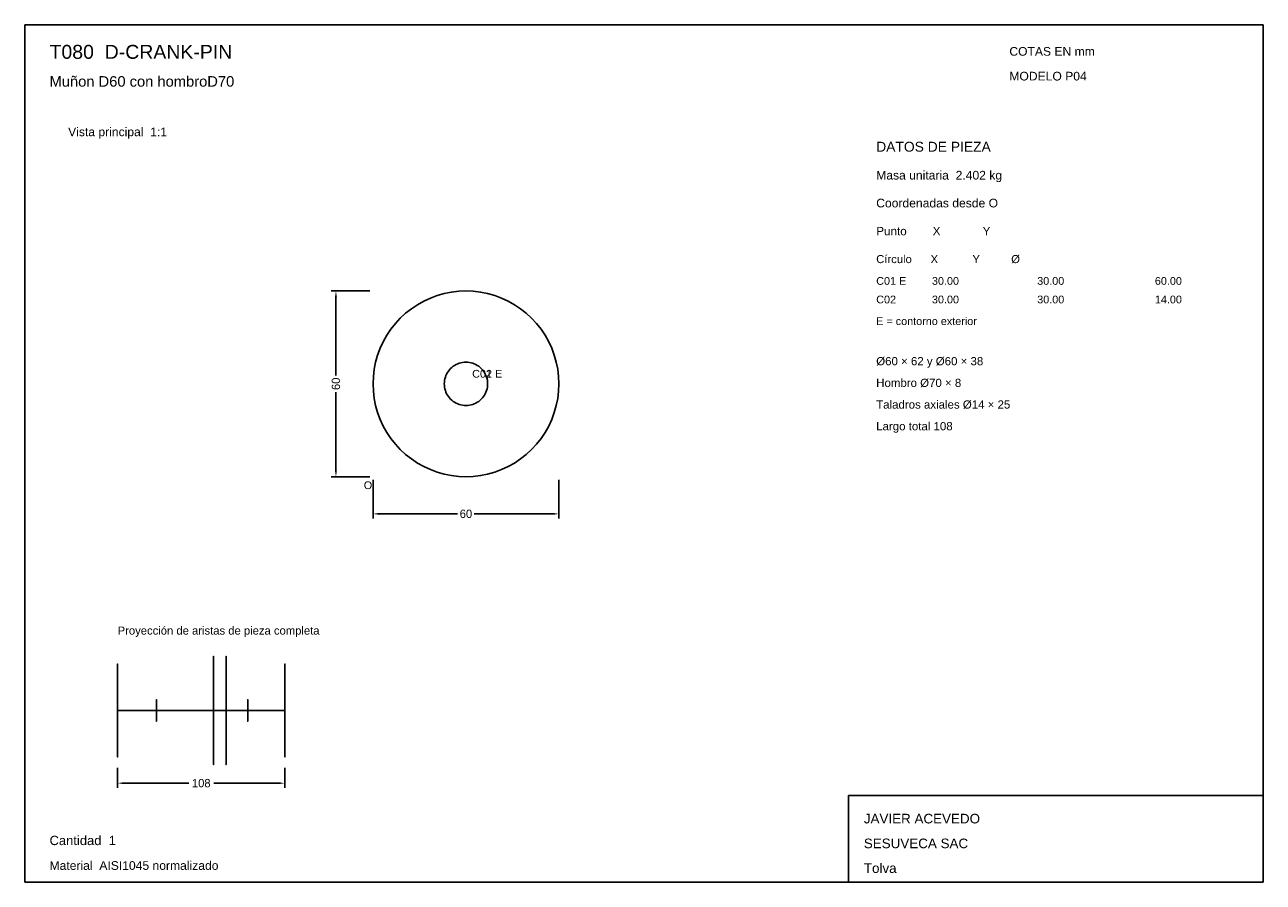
# Model space of a CAD drawing. Header units: millimetres. Extents: x 10 to 410, y 10 to 287.
import ezdxf

# ---------------------------------------------------------------- set-up
doc = ezdxf.new("R2010")
doc.units = ezdxf.units.MM
doc.styles.add('ARIAL', font='arial.ttf')
doc.dimstyles.get("Standard").update_dxf_attribs({"dimtxt": 2.5, "dimasz": 2.5, "dimexe": 1.25, "dimexo": 0.625, "dimtad": 1, "dimcen": 2.5, "dimazin": 3, "dimtfac": 1, "dimtmove": 0, "dimatfit": 3})

# ---------------------------------------------------------------- blocks, each defined once
blk = doc.blocks.new('_CLOSEDFILLED')
at = {"color": 0, "linetype": 'BYBLOCK'}
blk.add_solid([(-1, 0.16), (0, 0), (-1, -0.16)], dxfattribs=at)
blk = doc.blocks.new('*D1')
for p, q in [((122.5, 140), (122.5, 127.5)), ((182.5, 140), (182.5, 127.5)), ((124.5, 129), (149.8, 129)), ((155.2, 129), (180.5, 129))]:
    blk.add_line(p, q)
at = {"layer": 'Defpoints'}
for p in [(122.5, 141), (182.5, 141), (122.5, 129)]:
    blk.add_point(p, dxfattribs=at)
at = {"xscale": 2, "yscale": 2, "rotation": 180}
blk.add_blockref('_CLOSEDFILLED', (122.5, 129), dxfattribs=at)
at = {"xscale": 2, "yscale": 2}
blk.add_blockref('_CLOSEDFILLED', (182.5, 129), dxfattribs=at)
at = {"insert": (152.5, 129), "char_height": 2.7, "attachment_point": 5}
blk.add_mtext('60', dxfattribs=at)
blk = doc.blocks.new('*D2')
for p, q in [((121.5, 201), (109, 201)), ((110.5, 173.7), (110.5, 199)), ((110.5, 143), (110.5, 168.3)), ((121.5, 141), (109, 141))]:
    blk.add_line(p, q)
at = {"layer": 'Defpoints'}
for p in [(122.5, 201), (110.5, 141), (122.5, 141)]:
    blk.add_point(p, dxfattribs=at)
at = {"xscale": 2, "yscale": 2}
for p, rotation in [((110.5, 201), 90), ((110.5, 141), 270)]:
    blk.add_blockref('_CLOSEDFILLED', p, dxfattribs=dict(at, rotation=rotation))
at = {"insert": (110.5, 171), "char_height": 2.7, "attachment_point": 5, "rotation": 90}
blk.add_mtext('60', dxfattribs=at)
blk = doc.blocks.new('*D3')
for p, q in [((40, 47), (40, 40.5)), ((94, 47), (94, 40.5)), ((42, 42), (62.95, 42)), ((71.05, 42), (92, 42))]:
    blk.add_line(p, q)
at = {"layer": 'Defpoints'}
for p in [(40, 48), (94, 48), (40, 42)]:
    blk.add_point(p, dxfattribs=at)
at = {"xscale": 2, "yscale": 2, "rotation": 180}
blk.add_blockref('_CLOSEDFILLED', (40, 42), dxfattribs=at)
at = {"xscale": 2, "yscale": 2}
blk.add_blockref('_CLOSEDFILLED', (94, 42), dxfattribs=at)
at = {"insert": (67, 42), "char_height": 2.7, "attachment_point": 5}
blk.add_mtext('108', dxfattribs=at)

msp = doc.modelspace()

# ---------------------------------------------------------------- linework, layer by layer
for p, q in [((410, 287), (10, 287)), ((10, 287), (10, 10)), ((410, 10), (410, 287)), ((410, 38), (276, 38)), ((276, 38), (276, 10)), ((410, 10), (410, 38)), ((10, 10), (410, 10)), ((276, 10), (410, 10))]:
    msp.add_line(p, q)
for points in [[(152.5, 201), (150.1462, 200.9075), (147.807, 200.6307), (145.4966, 200.1711), (143.2295, 199.5317), (141.0195, 198.7164), (138.8803, 197.7302), (136.825, 196.5792), (134.8664, 195.2705), (133.0166, 193.8122), (131.2868, 192.2132), (129.6878, 190.4834), (128.2295, 188.6336), (126.9208, 186.675), (125.7698, 184.6197), (124.7836, 182.4805), (123.9683, 180.2705), (123.3289, 178.0034), (122.8693, 175.693), (122.5925, 173.3538), (122.5, 171), (122.5925, 168.6462), (122.8693, 166.307), (123.3289, 163.9966), (123.9683, 161.7295), (124.7836, 159.5195), (125.7698, 157.3803), (126.9208, 155.325), (128.2295, 153.3664), (129.6878, 151.5166), (131.2868, 149.7868), (133.0166, 148.1878), (134.8664, 146.7295), (136.825, 145.4208), (138.8803, 144.2698), (141.0195, 143.2836), (143.2295, 142.4683), (145.4966, 141.8289), (147.807, 141.3693), (150.1462, 141.0925), (152.5, 141), (154.8538, 141.0925), (157.193, 141.3693), (159.5034, 141.8289), (161.7705, 142.4683), (163.9805, 143.2836), (166.1197, 144.2698), (168.175, 145.4208), (170.1336, 146.7295), (171.9834, 148.1878), (173.7132, 149.7868), (175.3122, 151.5166), (176.7705, 153.3664), (178.0792, 155.325), (179.2302, 157.3803), (180.2164, 159.5195), (181.0317, 161.7295), (181.6711, 163.9966), (182.1307, 166.307), (182.4075, 168.6462), (182.5, 171), (182.4075, 173.3538), (182.1307, 175.693), (181.6711, 178.0034), (181.0317, 180.2705), (180.2164, 182.4805), (179.2302, 184.6197), (178.0792, 186.675), (176.7705, 188.6336), (175.3122, 190.4834), (173.7132, 192.2132), (171.9834, 193.8122), (170.1336, 195.2705), (168.175, 196.5792), (166.1197, 197.7302), (163.9805, 198.7164), (161.7705, 199.5317), (159.5034, 200.1711), (157.193, 200.6307), (154.8538, 200.9075), (152.5, 201)], [(152.5, 178), (151.9508, 177.9784), (151.405, 177.9138), (150.8659, 177.8066), (150.3369, 177.6574), (149.8212, 177.4672), (149.3221, 177.237), (148.8425, 176.9685), (148.3855, 176.6631), (147.9539, 176.3228), (147.5503, 175.9497), (147.1772, 175.5461), (146.8369, 175.1145), (146.5315, 174.6575), (146.263, 174.1779), (146.0328, 173.6788), (145.8426, 173.1631), (145.6934, 172.6341), (145.5862, 172.095), (145.5216, 171.5492), (145.5, 171), (145.5216, 170.4508), (145.5862, 169.905), (145.6934, 169.3659), (145.8426, 168.8369), (146.0328, 168.3212), (146.263, 167.8221), (146.5315, 167.3425), (146.8369, 166.8855), (147.1772, 166.4539), (147.5503, 166.0503), (147.9539, 165.6772), (148.3855, 165.3369), (148.8425, 165.0315), (149.3221, 164.763), (149.8212, 164.5328), (150.3369, 164.3426), (150.8659, 164.1934), (151.405, 164.0862), (151.9508, 164.0216), (152.5, 164), (153.0492, 164.0216), (153.595, 164.0862), (154.1341, 164.1934), (154.6631, 164.3426), (155.1788, 164.5328), (155.6779, 164.763), (156.1575, 165.0315), (156.6145, 165.3369), (157.0461, 165.6772), (157.4497, 166.0503), (157.8228, 166.4539), (158.1631, 166.8855), (158.4685, 167.3425), (158.737, 167.8221), (158.9672, 168.3212), (159.1574, 168.8369), (159.3066, 169.3659), (159.4138, 169.905), (159.4784, 170.4508), (159.5, 171), (159.4784, 171.5492), (159.4138, 172.095), (159.3066, 172.6341), (159.1574, 173.1631), (158.9672, 173.6788), (158.737, 174.1779), (158.4685, 174.6575), (158.1631, 175.1145), (157.8228, 175.5461), (157.4497, 175.9497), (157.0461, 176.3228), (156.6145, 176.6631), (156.1575, 176.9685), (155.6779, 177.237), (155.1788, 177.4672), (154.6631, 177.6574), (154.1341, 177.8066), (153.595, 177.9138), (153.0492, 177.9784), (152.5, 178)], [(40, 65.5), (40, 63.1535), (40, 60.8647), (40, 58.6901), (40, 56.6832), (40, 54.8934), (40, 53.3647), (40, 52.1349), (40, 51.2342), (40, 50.6847), (40, 50.5), (40, 50.6847), (40, 51.2342), (40, 52.1349), (40, 53.3647), (40, 54.8934), (40, 56.6832), (40, 58.6901), (40, 60.8647), (40, 63.1535), (40, 65.5), (40, 67.8465), (40, 70.1353), (40, 72.3099), (40, 74.3168), (40, 76.1066), (40, 77.6353), (40, 78.8651), (40, 79.7658), (40, 80.3153), (40, 80.5), (40, 80.3153), (40, 79.7658), (40, 78.8651), (40, 77.6353), (40, 76.1066), (40, 74.3168), (40, 72.3099), (40, 70.1353), (40, 67.8465), (40, 65.5)], [(71, 65.5), (71, 62.7624), (71, 60.0922), (71, 57.5552), (71, 55.2138), (71, 53.1256), (71, 51.3422), (71, 49.9074), (71, 48.8565), (71, 48.2155), (71, 48), (71, 48.2155), (71, 48.8565), (71, 49.9074), (71, 51.3422), (71, 53.1256), (71, 55.2138), (71, 57.5552), (71, 60.0922), (71, 62.7624), (71, 65.5), (71, 68.2376), (71, 70.9078), (71, 73.4448), (71, 75.7862), (71, 77.8744), (71, 79.6578), (71, 81.0926), (71, 82.1435), (71, 82.7845), (71, 83), (71, 82.7845), (71, 82.1435), (71, 81.0926), (71, 79.6578), (71, 77.8744), (71, 75.7862), (71, 73.4448), (71, 70.9078), (71, 68.2376), (71, 65.5)], [(71, 65.5), (71, 63.1535), (71, 60.8647), (71, 58.6901), (71, 56.6832), (71, 54.8934), (71, 53.3647), (71, 52.1349), (71, 51.2342), (71, 50.6847), (71, 50.5), (71, 50.6847), (71, 51.2342), (71, 52.1349), (71, 53.3647), (71, 54.8934), (71, 56.6832), (71, 58.6901), (71, 60.8647), (71, 63.1535), (71, 65.5), (71, 67.8465), (71, 70.1353), (71, 72.3099), (71, 74.3168), (71, 76.1066), (71, 77.6353), (71, 78.8651), (71, 79.7658), (71, 80.3153), (71, 80.5), (71, 80.3153), (71, 79.7658), (71, 78.8651), (71, 77.6353), (71, 76.1066), (71, 74.3168), (71, 72.3099), (71, 70.1353), (71, 67.8465), (71, 65.5)], [(75, 65.5), (75, 62.7624), (75, 60.0922), (75, 57.5552), (75, 55.2138), (75, 53.1256), (75, 51.3422), (75, 49.9074), (75, 48.8565), (75, 48.2155), (75, 48), (75, 48.2155), (75, 48.8565), (75, 49.9074), (75, 51.3422), (75, 53.1256), (75, 55.2138), (75, 57.5552), (75, 60.0922), (75, 62.7624), (75, 65.5), (75, 68.2376), (75, 70.9078), (75, 73.4448), (75, 75.7862), (75, 77.8744), (75, 79.6578), (75, 81.0926), (75, 82.1435), (75, 82.7845), (75, 83), (75, 82.7845), (75, 82.1435), (75, 81.0926), (75, 79.6578), (75, 77.8744), (75, 75.7862), (75, 73.4448), (75, 70.9078), (75, 68.2376), (75, 65.5)], [(75, 65.5), (75, 63.1535), (75, 60.8647), (75, 58.6901), (75, 56.6832), (75, 54.8934), (75, 53.3647), (75, 52.1349), (75, 51.2342), (75, 50.6847), (75, 50.5), (75, 50.6847), (75, 51.2342), (75, 52.1349), (75, 53.3647), (75, 54.8934), (75, 56.6832), (75, 58.6901), (75, 60.8647), (75, 63.1535), (75, 65.5), (75, 67.8465), (75, 70.1353), (75, 72.3099), (75, 74.3168), (75, 76.1066), (75, 77.6353), (75, 78.8651), (75, 79.7658), (75, 80.3153), (75, 80.5), (75, 80.3153), (75, 79.7658), (75, 78.8651), (75, 77.6353), (75, 76.1066), (75, 74.3168), (75, 72.3099), (75, 70.1353), (75, 67.8465), (75, 65.5)], [(94, 65.5), (94, 63.1535), (94, 60.8647), (94, 58.6901), (94, 56.6832), (94, 54.8934), (94, 53.3647), (94, 52.1349), (94, 51.2342), (94, 50.6847), (94, 50.5), (94, 50.6847), (94, 51.2342), (94, 52.1349), (94, 53.3647), (94, 54.8934), (94, 56.6832), (94, 58.6901), (94, 60.8647), (94, 63.1535), (94, 65.5), (94, 67.8465), (94, 70.1353), (94, 72.3099), (94, 74.3168), (94, 76.1066), (94, 77.6353), (94, 78.8651), (94, 79.7658), (94, 80.3153), (94, 80.5), (94, 80.3153), (94, 79.7658), (94, 78.8651), (94, 77.6353), (94, 76.1066), (94, 74.3168), (94, 72.3099), (94, 70.1353), (94, 67.8465), (94, 65.5)], [(40, 65.5), (40, 64.9525), (40, 64.4184), (40, 63.911), (40, 63.4428), (40, 63.0251), (40, 62.6684), (40, 62.3815), (40, 62.1713), (40, 62.0431), (40, 62), (40, 62.0431), (40, 62.1713), (40, 62.3815), (40, 62.6684), (40, 63.0251), (40, 63.4428), (40, 63.911), (40, 64.4184), (40, 64.9525), (40, 65.5), (40, 66.0475), (40, 66.5816), (40, 67.089), (40, 67.5572), (40, 67.9749), (40, 68.3316), (40, 68.6185), (40, 68.8287), (40, 68.9569), (40, 69), (40, 68.9569), (40, 68.8287), (40, 68.6185), (40, 68.3316), (40, 67.9749), (40, 67.5572), (40, 67.089), (40, 66.5816), (40, 66.0475), (40, 65.5)], [(52.5, 65.5), (52.5, 64.9525), (52.5, 64.4184), (52.5, 63.911), (52.5, 63.4428), (52.5, 63.0251), (52.5, 62.6684), (52.5, 62.3815), (52.5, 62.1713), (52.5, 62.0431), (52.5, 62), (52.5, 62.0431), (52.5, 62.1713), (52.5, 62.3815), (52.5, 62.6684), (52.5, 63.0251), (52.5, 63.4428), (52.5, 63.911), (52.5, 64.4184), (52.5, 64.9525), (52.5, 65.5), (52.5, 66.0475), (52.5, 66.5816), (52.5, 67.089), (52.5, 67.5572), (52.5, 67.9749), (52.5, 68.3316), (52.5, 68.6185), (52.5, 68.8287), (52.5, 68.9569), (52.5, 69), (52.5, 68.9569), (52.5, 68.8287), (52.5, 68.6185), (52.5, 68.3316), (52.5, 67.9749), (52.5, 67.5572), (52.5, 67.089), (52.5, 66.5816), (52.5, 66.0475), (52.5, 65.5)], [(82, 65.5), (82, 64.9525), (82, 64.4184), (82, 63.911), (82, 63.4428), (82, 63.0251), (82, 62.6684), (82, 62.3815), (82, 62.1713), (82, 62.0431), (82, 62), (82, 62.0431), (82, 62.1713), (82, 62.3815), (82, 62.6684), (82, 63.0251), (82, 63.4428), (82, 63.911), (82, 64.4184), (82, 64.9525), (82, 65.5), (82, 66.0475), (82, 66.5816), (82, 67.089), (82, 67.5572), (82, 67.9749), (82, 68.3316), (82, 68.6185), (82, 68.8287), (82, 68.9569), (82, 69), (82, 68.9569), (82, 68.8287), (82, 68.6185), (82, 68.3316), (82, 67.9749), (82, 67.5572), (82, 67.089), (82, 66.5816), (82, 66.0475), (82, 65.5)], [(94, 65.5), (94, 64.9525), (94, 64.4184), (94, 63.911), (94, 63.4428), (94, 63.0251), (94, 62.6684), (94, 62.3815), (94, 62.1713), (94, 62.0431), (94, 62), (94, 62.0431), (94, 62.1713), (94, 62.3815), (94, 62.6684), (94, 63.0251), (94, 63.4428), (94, 63.911), (94, 64.4184), (94, 64.9525), (94, 65.5), (94, 66.0475), (94, 66.5816), (94, 67.089), (94, 67.5572), (94, 67.9749), (94, 68.3316), (94, 68.6185), (94, 68.8287), (94, 68.9569), (94, 69), (94, 68.9569), (94, 68.8287), (94, 68.6185), (94, 68.3316), (94, 67.9749), (94, 67.5572), (94, 67.089), (94, 66.5816), (94, 66.0475), (94, 65.5)], [(40, 65.5), (71, 65.5), (71, 65.5)], [(40, 65.5), (52.5, 65.5), (52.5, 65.5)], [(71, 65.5), (75, 65.5), (75, 65.5)], [(75, 65.5), (94, 65.5), (94, 65.5)], [(82, 65.5), (94, 65.5), (94, 65.5)]]:
    msp.add_lwpolyline(points)

# ---------------------------------------------------------------- texts
at = {"style": 'ARIAL'}
for s, height, p in [('T080  D-CRANK-PIN', 4.5, (18, 276)), ('COTAS EN mm', 2.8, (328, 277)), ('Muñon D60 con hombroD70', 3.4, (18, 267)), ('MODELO P04', 2.8, (328, 269)), ('Vista principal  1:1', 2.8, (24, 251)), ('DATOS DE PIEZA', 3.2, (285, 246)), ('Masa unitaria  2.402 kg', 2.8, (285, 237)), ('Coordenadas desde O', 2.8, (285, 228)), ('Punto        X             Y', 2.7, (285, 219)), ('Círculo      X           Y          Ø', 2.6, (285, 210)), ('C01 E', 2.5, (285, 203)), ('30.00', 2.5, (303, 203)), ('30.00', 2.5, (337, 203)), ('60.00', 2.5, (375, 203)), ('C02', 2.5, (285, 197)), ('30.00', 2.5, (303, 197)), ('30.00', 2.5, (337, 197)), ('14.00', 2.5, (375, 197)), ('E = contorno exterior', 2.5, (285, 190)), ('Ø60 × 62 y Ø60 × 38', 2.65, (285, 177)), ('C01 E', 2.5, (154.5, 173)), ('C02', 2.5, (154.5, 173)), ('Hombro Ø70 × 8', 2.65, (285, 170)), ('Taladros axiales Ø14 × 25', 2.65, (285, 163)), ('Largo total 108', 2.65, (285, 156)), ('O', 2.5, (119.5, 137)), ('Proyección de aristas de pieza completa', 2.6, (40, 90)), ('JAVIER ACEVEDO', 3.1, (281, 29)), ('Cantidad  1', 3, (18, 22)), ('SESUVECA SAC', 3.1, (281, 21)), ('Material  AISI1045 normalizado', 2.8, (18, 14)), ('Tolva', 3.1, (281, 13))]:
    msp.add_text(s, height=height, dxfattribs=at).set_placement(p)

# ---------------------------------------------------------------- dimensions: what is measured, and where the dimension line sits
dim = msp.add_linear_dim(base=(110.5, 141), p1=(122.5, 141), p2=(122.5, 201), angle=90, dimstyle='Standard', override={"dimtxt": 2.7, "dimasz": 2, "dimexe": 1.5, "dimexo": 1, "dimgap": 1, "dimdec": 2, "dimlfac": 1, "dimzin": 8})
dim.commit()
dim.dimension.update_dxf_attribs({"geometry": '*D2', "text_midpoint": (110.5, 171)})
for base, p1, p2, override, picture, middle in [((122.5, 129), (122.5, 141), (182.5, 141), {"dimtxt": 2.7, "dimasz": 2, "dimexe": 1.5, "dimexo": 1, "dimgap": 1, "dimdec": 2, "dimlfac": 1, "dimzin": 8}, '*D1', (152.5, 129)), ((40, 42), (40, 48), (94, 48), {"dimtxt": 2.7, "dimasz": 2, "dimexe": 1.5, "dimexo": 1, "dimgap": 1, "dimdec": 2, "dimlfac": 2, "dimzin": 8}, '*D3', (67, 42))]:
    dim = msp.add_linear_dim(base=base, p1=p1, p2=p2, dimstyle='Standard', override=override)
    dim.commit()
    dim.dimension.update_dxf_attribs({"geometry": picture, "text_midpoint": middle})

doc.saveas('drawing.dxf')
